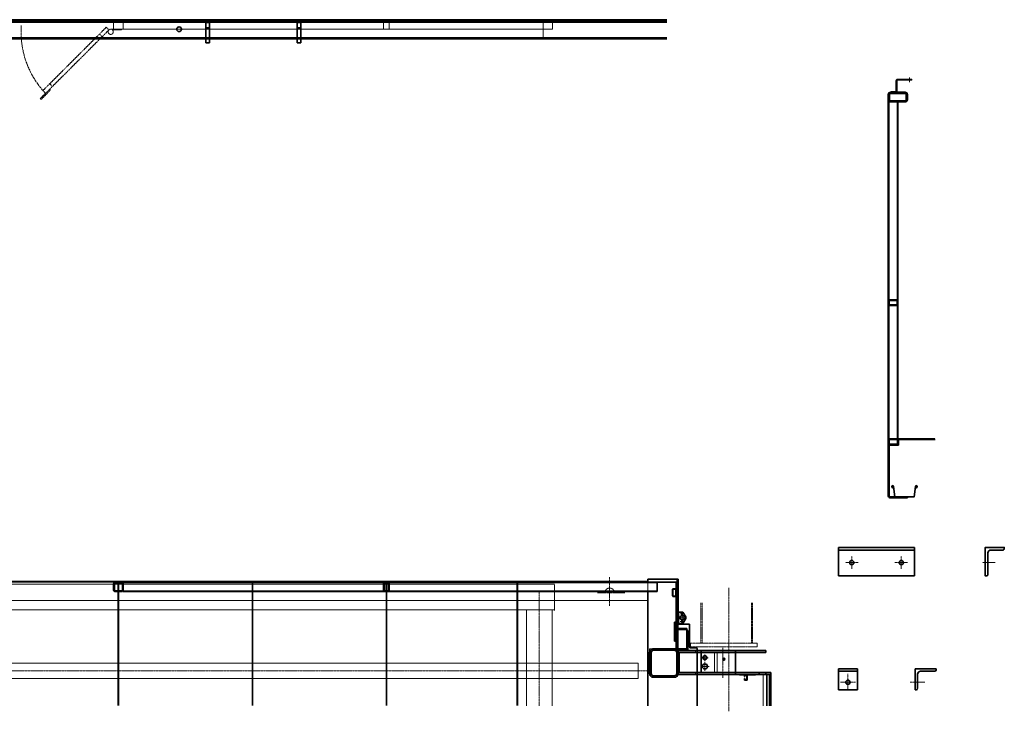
# Model space of a CAD drawing. Header units: millimetres. Extents: x 447 to 11661, y 286 to 7873.
# Tile 2 of 3: x 4598 to 9768, y 286 to 3920. Entities that reach past the tile are written whole.
import ezdxf

# ---------------------------------------------------------------- set-up
doc = ezdxf.new("R2010")
doc.units = ezdxf.units.MM
doc.linetypes.add('gen3', pattern=[6.25, 4.75, -1.5])
doc.linetypes.add('gen7', pattern=[13.75, 9.75, -1.5, 1, -1.5])
for name, color, linetype, lineweight in [('2', 40, 'Continuous', 35), ('3', 6, 'gen3', 20), ('4', 30, 'Continuous', 20), ('7', 3, 'gen7', 20)]:
    doc.layers.add(name, color=color, linetype=linetype, lineweight=lineweight)

msp = doc.modelspace()

# ---------------------------------------------------------------- linework, layer by layer
at = {"layer": '2'}
for p, q in [((7995.6, 3920.2), (1175.6, 3920.2)), ((7995.6, 3906.7), (1175.6, 3906.7)), ((5574.6, 3905.2), (5594.6, 3905.2)), ((5574.6, 3905.2), (5574.6, 3798.2)), ((5574.6, 3878.2), (5594.6, 3878.2)), ((5594.6, 3905.2), (5594.6, 3798.2)), ((6054.6, 3905.2), (6054.6, 3798.2)), ((6054.6, 3905.2), (6074.6, 3905.2)), ((6054.6, 3878.2), (6074.6, 3878.2)), ((6074.6, 3905.2), (6074.6, 3798.2)), ((7995.6, 3820.2), (1075.6, 3820.2)), ((5574.6, 3798.2), (5594.6, 3798.2)), ((6054.6, 3798.2), (6074.6, 3798.2)), ((9157.5, 2438.5), (9157.5, 3498.5)), ((9157.5, 3498.5), (9159, 3498.5)), ((9159, 1708.5), (9159, 3498.5)), ((9159, 3488.5), (9209, 3488.5)), ((9209, 1718.5), (9209, 3488.5)), ((9159, 2441.5), (9159, 2491.5)), ((9159, 2438.5), (9157.5, 2438.5)), ((9157.5, 1708.5), (9157.5, 2428.5)), ((9159, 2428.5), (9157.5, 2428.5)), ((9159, 1708.5), (9157.5, 1708.5)), ((9167, 1718.5), (9159, 1718.5)), ((9208, 1714.5), (9208, 1689.5)), ((9213, 1714.5), (9213, 1684.5)), ((9159, 1683.5), (9163, 1683.5)), ((9208, 1689.5), (9163, 1689.5)), ((9213, 1684.5), (9163, 1684.5)), ((9159, 1583.5), (9163, 1583.5)), ((9297, 1147.7), (8897, 1147.7)), ((8897, 997.7), (8897, 1147.7)), ((9297, 997.7), (9297, 1147.7)), ((9297, 1133.7), (8897, 1133.7)), ((9297, 997.7), (8897, 997.7)), ((1175.6, 969), (7895.6, 969)), ((5130.6, 965), (5130.6, 966.5)), ((6070.6, 966.5), (5130.6, 966.5)), ((7895.6, 965), (5130.6, 965)), ((5140.6, 965), (5140.6, 915)), ((6518.6, 965), (6518.6, 966.5)), ((6528.6, 965), (6528.6, 966.5)), ((7895.6, 966.5), (6528.6, 966.5)), ((8055.6, 980), (7895.6, 980)), ((8055.6, 980), (7895.6, 980)), ((7895.6, 965), (7895.6, 980)), ((7895.6, 965), (8055.6, 965)), ((7945.6, 915), (7945.6, 965)), ((8045.6, 612.3), (8045.6, 965)), ((8050.6, 975), (8050.6, 470)), ((8051.6, 612.3), (8051.6, 965)), ((8051.6, 612.3), (8051.6, 965)), ((8055.6, 750), (8055.6, 980)), ((8055.6, 750), (8055.6, 980)), ((7945.6, 915), (5140.6, 915)), ((7895.6, 315.7), (7895.6, 915)), ((8080.6, 808), (8055.6, 808)), ((8095.6, 782), (8080.6, 808)), ((8095.6, 774), (8095.6, 782)), ((8035.6, 654.5), (8035.6, 754.5)), ((8035.6, 754.5), (8045.6, 754.5)), ((8080.6, 748), (8056, 748)), ((8060.6, 745), (8110.6, 745)), ((8080.6, 748), (8095.6, 774)), ((8115.6, 625), (8115.6, 740)), ((8051.6, 722.2), (8101.6, 722.2)), ((8101.6, 606), (8101.6, 722.2)), ((8101.6, 711), (8105.6, 711)), ((8105.6, 606), (8105.6, 711)), ((8035.6, 654.5), (8045.6, 654.5)), ((8045.6, 612.3), (8051.6, 612.3)), ((8051.6, 613.9), (8101.6, 613.9)), ((8055.6, 606), (8515.6, 606)), ((8055.6, 596), (8515.6, 596)), ((8060.6, 596), (8060.6, 490)), ((8120.6, 620), (8150.6, 620)), ((8155.6, 315.7), (8155.6, 615)), ((8175.6, 606), (8175.6, 490)), ((8355.6, 606), (8355.6, 480)), ((8515.6, 606), (8515.6, 596)), ((8055.6, 490), (8515.6, 490)), ((8055.6, 480), (8515.6, 480)), ((8465.1, 480), (8155.6, 480)), ((8377.5, 478), (8461, 478)), ((8403.6, 470), (8403.6, 478)), ((8405.6, 470), (8403.6, 470)), ((8405.6, 476), (8405.6, 470)), ((8416.6, 476), (8405.6, 476)), ((8416.6, 452), (8416.6, 476)), ((8418.6, 478), (8418.6, 450)), ((8465.1, 480), (8515.1, 480)), ((8481.6, 490), (8541.6, 490)), ((8481.6, 480), (8481.6, 490)), ((8541.6, 480), (8481.6, 480)), ((8515.6, 490), (8515.6, 480)), ((8520.6, 480), (8520.6, 315.7)), ((8535.6, 480), (8535.6, 315.7)), ((8539.6, 480), (8539.6, 315.7)), ((8541.6, 490), (8541.6, 480)), ((8541.6, 480), (8541.6, 315.7)), ((8996.8, 509), (8896.8, 509)), ((8896.8, 509), (8896.8, 399)), ((8996.8, 497), (8896.8, 497)), ((8996.8, 509), (8996.8, 399)), ((9300.4, 399), (9300.4, 509)), ((9300.4, 509), (9410.4, 509)), ((9312.4, 481), (9312.4, 407)), ((9402.4, 497), (9328.4, 497)), ((9410.4, 509), (9410.4, 505)), ((8403.6, 458), (8405.6, 458)), ((8403.6, 450), (8403.6, 458)), ((8418.6, 450), (8403.6, 450)), ((8405.6, 458), (8405.6, 452)), ((8405.6, 452), (8416.6, 452)), ((8996.8, 399), (8896.8, 399)), ((9304.4, 399), (9300.4, 399))]:
    msp.add_line(p, q, dxfattribs=at)
for points in [[(9174, 3541.5), (9198.5, 3541.5, 0.414214), (9201, 3544), (9201, 3601, -0.414214), (9206.5, 3606.5), (9281, 3606.5), (9281, 3603.5), (9206.5, 3603.5, 0.414214), (9204, 3601), (9204, 3544, -0.414214), (9198.5, 3538.5), (9174, 3538.5)], [(9247, 3488.5, 0.414214), (9259, 3500.5), (9259, 3526.5, 0.414214), (9247, 3538.5), (9171, 3538.5, 0.414214), (9159, 3526.5), (9159, 3500.5, 0.414214), (9171, 3488.5)], [(9247, 3494.1, 0.414214), (9253.4, 3500.5), (9253.4, 3526.5, 0.414214), (9247, 3532.9), (9171, 3532.9, 0.414214), (9164.6, 3526.5), (9164.6, 3500.5, 0.414214), (9171, 3494.1)], [(9167, 2418.5), (9201, 2418.5, 0.414214), (9209, 2426.5), (9209, 2440.5, 0.414214), (9201, 2448.5), (9167, 2448.5, 0.414214), (9159, 2440.5), (9159, 2426.5, 0.414214)], [(9167, 2422.5), (9201, 2422.5, 0.414214), (9205, 2426.5), (9205, 2440.5, 0.414214), (9201, 2444.5), (9167, 2444.5, 0.414214), (9163, 2440.5), (9163, 2426.5, 0.414214)], [(9761.1, 1133.7, 0.414214), (9768.1, 1140.7), (9768.1, 1147.7), (9668.1, 1147.7), (9668.1, 997.7), (9675.1, 997.7, 0.414214), (9682.1, 1004.7), (9682.1, 1119.7, -0.414214), (9696.1, 1133.7)], [(5140.6, 923), (5140.6, 957, 0.414214), (5132.6, 965), (5098.6, 965, 0.414214), (5090.6, 957), (5090.6, 923, 0.414214), (5098.6, 915), (5132.6, 915, 0.414214)], [(5136.6, 923), (5136.6, 957, 0.414214), (5132.6, 961), (5098.6, 961, 0.414214), (5094.6, 957), (5094.6, 923, 0.414214), (5098.6, 919), (5132.6, 919, 0.414214)], [(6538.6, 923), (6538.6, 957, 0.414214), (6530.6, 965), (6516.6, 965, 0.414214), (6508.6, 957), (6508.6, 923, 0.414214), (6516.6, 915), (6530.6, 915, 0.414214)], [(6534.6, 923), (6534.6, 957, 0.414214), (6530.6, 961), (6516.6, 961, 0.414214), (6512.6, 957), (6512.6, 923, 0.414214), (6516.6, 919), (6530.6, 919, 0.414214)], [(8041.6, 890, 0.414214), (8045.6, 894), (8045.6, 926, 0.414214), (8041.6, 930), (8029.6, 930, 0.414214), (8025.6, 926), (8025.6, 894, 0.414214), (8029.6, 890)], [(8041.6, 892, 0.414214), (8043.6, 894), (8043.6, 926, 0.414214), (8041.6, 928), (8029.6, 928, 0.414214), (8027.6, 926), (8027.6, 894, 0.414214), (8029.6, 892)], [(7925.6, 465, -0.414214), (7905.6, 485), (7905.6, 595, -0.414214), (7925.6, 615), (8035.6, 615, -0.414214), (8055.6, 595), (8055.6, 485, -0.414214), (8035.6, 465)], [(7925.6, 473, -0.414214), (7913.6, 485), (7913.6, 595, -0.414214), (7925.6, 607), (8035.6, 607, -0.414214), (8047.6, 595), (8047.6, 485, -0.414214), (8035.6, 473)]]:
    msp.add_lwpolyline(points, format="xyb", close=True, dxfattribs=at)
for points in [[(9405.3, 1714.5), (9167, 1714.5, 0.414214), (9163, 1710.5), (9163, 1416.5, 0.414214), (9167, 1412.5), (9259, 1412.5), (9259, 1408.5), (9167, 1408.5, -0.414214), (9159, 1416.5), (9159, 1710.5, -0.414214), (9167, 1718.5), (9403.5, 1718.5, -0.414214)], [(9300.9, 1458), (9309.1, 1462.9, 1.65444), (9301.6, 1467.5), (9294, 1412.5), (9194, 1412.5), (9186.3, 1467.5, 1.65444), (9178.8, 1462.9), (9187, 1458)], [(8050.6, 608.2, -0.182676), (8055.6, 595), (8055.6, 485, -0.182676), (8050.6, 471.7)]]:
    msp.add_lwpolyline(points, format="xyb", dxfattribs=at)
for centre, radius in [((5434.6, 3870.2), 12.5), ((8967, 1067.7), 11), ((9227, 1067.7), 11), ((8076.6, 778), 11.5), ((8076.6, 798), 3.5), ((8076.6, 758), 3.5), ((8195.6, 568), 10.5), ((8195.6, 522), 13.8), ((8295.6, 560), 5.05), ((8946.8, 439), 11)]:
    msp.add_circle(centre, radius, dxfattribs=at)
for centre, radius, start, end in [((8060.6, 750), 5, 180, 270), ((8110.6, 740), 5, 0, 90), ((8120.6, 625), 5, 180, 270), ((8150.6, 615), 5, 0, 90), ((9328.4, 481), 16, 90, 180), ((9402.4, 505), 8, 270, 0), ((9304.4, 407), 8, 270, 0)]:
    msp.add_arc(centre, radius, start, end, dxfattribs=at)
at = {"layer": '3'}
for p, q in [((7995.6, 3914.6), (1075.6, 3914.6)), ((5051.9, 3880.2), (4719.6, 3547.9)), ((5066.1, 3866.1), (5051.9, 3880.2)), ((5090.6, 3920.2), (5090.6, 3870.2)), ((5140.6, 3920.2), (5140.6, 3870.2)), ((6508.6, 3920.2), (6508.6, 3870.2)), ((6538.6, 3920.2), (6538.6, 3870.2)), ((7345.6, 3920.2), (7345.6, 3820.2)), ((7395.6, 3870.2), (7395.6, 3920.2)), ((5066.1, 3866.1), (4705.4, 3505.4)), ((5016.6, 3844.8), (5030.7, 3830.7)), ((5090.6, 3870.2), (5075.6, 3870)), ((5089.1, 3856.5), (5089.1, 3870.2)), ((7395.6, 3870.2), (5090.6, 3870.2)), ((5132.1, 3866.2), (5090.6, 3866.2)), ((5132.1, 3866.2), (5132.1, 3870.2)), ((5574.6, 3875.2), (5594.6, 3875.2)), ((6054.6, 3875.2), (6074.6, 3875.2)), ((7995.6, 3825.8), (1075.6, 3825.8)), ((4754.9, 3583.2), (4769.1, 3569.1)), ((4759.2, 3550.7), (4709.7, 3501.2)), ((4719.6, 3547.9), (4733.7, 3533.7)), ((4754.9, 3554.9), (4759.2, 3550.7)), ((4705.4, 3505.4), (4709.7, 3501.2)), ((9163, 1718.5), (9163, 3488.5)), ((9205, 1718.5), (9205, 3488.5)), ((1175.6, 965), (7895.6, 965)), ((1665.6, 955), (7405.6, 955)), ((5113.6, 965), (5113.6, 315.7)), ((5117.6, 965), (5117.6, 315.7)), ((7945.6, 961), (5140.6, 961)), ((5817.6, 965), (5817.6, 315.7)), ((5821.6, 965), (5821.6, 315.7)), ((6521.6, 965), (6521.6, 315.7)), ((6525.6, 965), (6525.6, 315.7)), ((7208.6, 965), (7208.6, 315.7)), ((7212.6, 965), (7212.6, 315.7)), ((7405.6, 951), (7405.6, 816)), ((7895.6, 965), (7895.6, 915)), ((7945.6, 919), (5140.6, 919)), ((1175.6, 869), (7895.6, 869)), ((1665.6, 820), (7405.6, 820)), ((7258.1, 820), (7258.1, 315.7)), ((7393.1, 820), (7393.1, 315.7)), ((8059.6, 748), (8059.6, 808)), ((8055.6, 485), (8055.6, 750)), ((8055.6, 595), (8055.6, 745)), ((8051.6, 714.9), (8101.6, 714.9)), ((8099.6, 606), (8099.6, 711)), ((8101.6, 711), (8099.6, 711)), ((7905.6, 615), (7925.6, 615)), ((7905.6, 605), (7905.6, 615)), ((7905.6, 605), (7908.3, 605)), ((8045.6, 612.3), (8051.6, 612.3)), ((8055.6, 499.2), (8055.6, 575)), ((8145.6, 606), (8145.6, 596)), ((8155.6, 606), (8155.6, 596)), ((8245.6, 596), (8245.6, 490)), ((8260.6, 596), (8260.6, 490)), ((1225.6, 539), (7845.6, 539)), ((7845.6, 539), (7845.6, 459)), ((8145.6, 490), (8055.6, 490)), ((8145.6, 480), (8055.6, 480)), ((8145.6, 480), (8145.6, 490)), ((8145.6, 480), (8145.6, 490)), ((8155.6, 490), (8155.6, 480)), ((8501.6, 480), (8501.6, 315.7)), ((1225.6, 459), (7845.6, 459))]:
    msp.add_line(p, q, dxfattribs=at)
msp.add_circle((5075.6, 3856.5), 13.5, dxfattribs=at)
msp.add_arc((7695.6, 909), 25, 13.8865, 166.1135, dxfattribs=at)
at = {"layer": '4'}
for points in [[(8376.7, 480), (8376.7, 479.8), (8376.7, 479.5), (8376.7, 479.2), (8376.8, 479.1), (8376.9, 478.9), (8377, 478.8), (8377.2, 478.7), (8377.3, 478.5), (8377.4, 478.3), (8377.5, 478)], [(8460.2, 480), (8460.2, 479.8), (8460.2, 479.5), (8460.2, 479.2), (8460.3, 479.1), (8460.4, 478.9), (8460.5, 478.8), (8460.7, 478.7), (8460.8, 478.5), (8460.9, 478.3), (8461, 477.9)]]:
    msp.add_lwpolyline(points, dxfattribs=at)
at = {"layer": '7'}
for p, q in [((5467.4, 3870.2), (5382.3, 3870.2)), ((9271, 3592.2), (9271, 3617.2)), ((8967, 1034.3), (8967, 1101.2)), ((9227, 1034.3), (9227, 1101.2)), ((9000.4, 1067.7), (8933.5, 1067.7)), ((9260.4, 1067.7), (9193.5, 1067.7)), ((9720, 1067.7), (9653.1, 1067.7)), ((7695.6, 841.2), (7695.6, 991.6)), ((8320.6, 286.2), (8320.6, 934.6)), ((7325.6, 913.5), (7325.6, 315.7)), ((7775.2, 909), (7631.8, 909)), ((8174.6, 855.6), (8174.6, 645)), ((8180.6, 855.6), (8180.6, 645)), ((8440.6, 855.6), (8440.6, 645)), ((8446.6, 855.6), (8446.6, 645)), ((8088.9, 798), (8063.9, 798)), ((8088.9, 778), (8064.3, 778)), ((8076.6, 750), (8076.6, 804.6)), ((8088.9, 758), (8064.3, 758)), ((8120.6, 645), (8120.6, 625)), ((8120.6, 645), (8470.6, 645)), ((8120.6, 625), (8470.6, 625)), ((8470.6, 645), (8470.6, 625)), ((8195.6, 585.6), (8195.6, 550.3)), ((8290.6, 619.3), (8290.6, 461.6)), ((8172.8, 522), (8218.5, 522)), ((8178, 568), (8213.2, 568)), ((8195.6, 544.8), (8195.6, 499.1)), ((8302.8, 560), (8288.4, 560)), ((8295.6, 567.2), (8295.6, 552.8)), ((1175.6, 499), (7895.6, 499)), ((8946.8, 399), (8946.8, 483.4)), ((8986.4, 439), (8908.7, 439)), ((9350.6, 439), (9272.9, 439))]:
    msp.add_line(p, q, dxfattribs=at)
msp.add_arc((5075.6, 3856.5), 471.2, 175.923, 220.923, dxfattribs=at)

doc.saveas('drawing.dxf')
